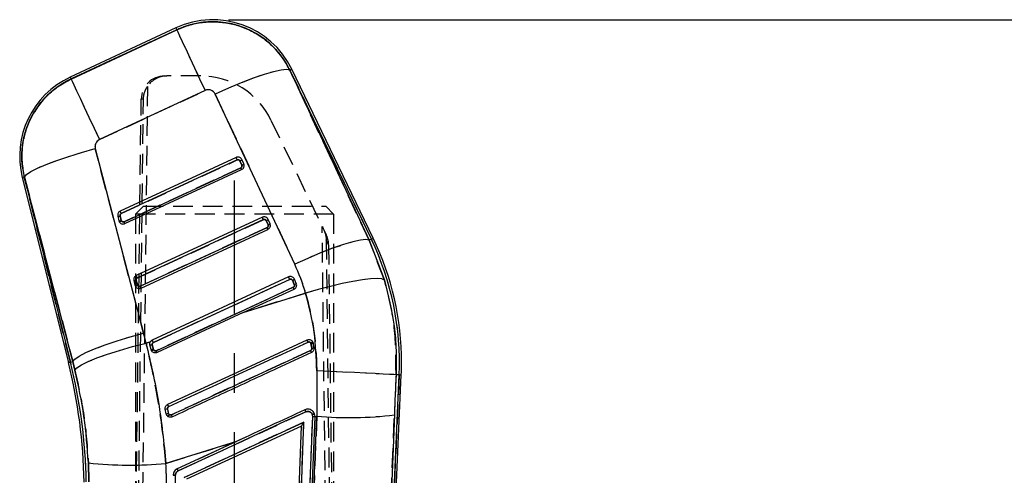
# Model space of a CAD drawing. Extents: x 59 to 746, y 13 to 589.
# Tile 31 of 46: x 207 to 334, y 531 to 589. Entities that reach past the tile are written whole.
import ezdxf

# ---------------------------------------------------------------- set-up
doc = ezdxf.new("R2010")
doc.units = 0
doc.header["$LTSCALE"] = 2
doc.linetypes.add('CENTERX2', pattern=[20.32, 12.7, -2.54, 2.54, -2.54])
doc.linetypes.add('HIDDEN', pattern=[1.905, 1.27, -0.635])
doc.layers.get('0').update_dxf_attribs({"linetype": 'CONTINUOUS'})
doc.styles.add('SLDTEXTSTYLE0', font='TXT', dxfattribs={"width": 0.75})
doc.dimstyles.new('SLDDIMSTYLE1', dxfattribs={"dimtxt": 7, "dimasz": 6.604, "dimexe": 0, "dimexo": 0.0625, "dimgap": 1.75, "dimtad": 1, "dimdec": 0, "dimrnd": 1e-09, "dimzin": 12, "dimtxsty": 'SLDTEXTSTYLE0', "dimsah": 1, "dimcen": 0.09, "dimazin": 3, "dimtfac": 1, "dimtdec": 0, "dimtofl": 0, "dimtmove": 0, "dimatfit": 3, "dimtolj": 1, "dimtzin": 12})

# ---------------------------------------------------------------- blocks, each defined once
blk = doc.blocks.new('_D_5')
at = {"color": 179, "linetype": 'CONTINUOUS'}
for p, q in [((233.96, 589.1), (354.55, 589.1)), ((352.55, 284.99), (352.55, 589.1)), ((334.55, 284.99), (354.55, 284.99))]:
    blk.add_line(p, q, dxfattribs=at)
for points in [[(352.55, 589.1), (351.53, 582.5), (353.57, 582.5)], [(352.55, 284.99), (353.57, 291.6), (351.53, 291.6)]]:
    blk.add_solid(points, dxfattribs=at)
at = {"color": 179, "linetype": 'CONTINUOUS', "insert": (343.53, 402.17, 0.1), "char_height": 7, "attachment_point": 1, "rotation": 90, "style": 'SLDTEXTSTYLE0'}
blk.add_mtext('304', dxfattribs=at)

msp = doc.modelspace()

# ---------------------------------------------------------------- linework, layer by layer
at = {"color": 7, "linetype": 'CONTINUOUS'}
for p, q in [((227.210258, 588.049373), (213.657097, 581.731757)), ((227.322796, 587.807944), (213.769631, 581.490329)), ((213.77168, 581.485948), (227.324844, 587.803563)), ((227.322796, 587.807944), (227.324844, 587.803563)), ((241.836091, 582.626751), (241.820966, 582.619449)), ((241.820966, 582.619449), (252.013617, 560.783317)), ((252.291354, 560.91707), (241.836091, 582.626751)), ((252.531345, 561.032644), (242.076081, 582.742324)), ((213.769631, 581.490329), (213.77168, 581.485948)), ((230.955065, 580.01565), (217.4019, 573.698035)), ((242.459678, 557.702115), (232.267027, 579.538277)), ((216.863879, 572.55291), (223.067661, 548.861286)), ((234.942832, 571.410468), (220.061668, 564.522168)), ((235.086211, 571.101001), (220.205047, 564.212671)), ((235.927553, 570.578089), (235.683718, 571.133157)), ((220.56706, 563.154867), (235.541978, 570.086559)), ((220.675723, 562.919846), (235.651807, 569.852105)), ((235.668839, 570.423385), (235.426408, 570.975265)), ((235.541978, 570.086559), (235.651807, 569.852105)), ((235.674639, 570.409289), (235.668839, 570.423385)), ((235.935819, 570.558002), (235.927553, 570.578089)), ((207.503424, 568.835011), (213.424415, 545.072934)), ((207.761892, 568.899414), (207.776108, 568.90296)), ((207.761892, 568.899414), (213.682884, 545.137337)), ((213.979893, 545.211336), (207.776108, 568.90296)), ((219.754585, 563.885292), (219.903381, 563.288173)), ((220.063043, 563.920608), (220.211838, 563.323459)), ((238.311325, 563.74236), (222.123147, 556.249073)), ((238.454704, 563.432893), (222.266526, 555.939576)), ((222.628539, 554.881742), (238.910471, 562.418452)), ((239.037332, 562.755277), (238.794902, 563.307157)), ((239.043133, 562.741181), (239.037332, 562.755277)), ((239.296046, 562.909981), (239.052211, 563.46505)), ((239.304313, 562.889895), (239.296046, 562.909981)), ((222.737202, 554.646751), (239.0203, 562.183997)), ((252.291354, 560.91707), (252.013617, 560.783317)), ((252.013617, 560.783317), (253.961398, 555.677017)), ((241.679535, 556.074908), (224.184212, 547.976902)), ((221.816064, 555.612197), (221.964856, 555.015048)), ((222.124522, 555.647483), (222.273317, 555.050334)), ((241.822907, 555.765411), (224.327584, 547.667405)), ((224.690017, 546.608647), (242.279549, 554.750612)), ((242.405986, 555.086812), (242.16335, 555.639139)), ((242.409923, 555.077454), (242.405986, 555.086812)), ((242.664249, 555.242529), (242.42066, 555.797061)), ((242.670083, 555.228671), (242.664249, 555.242529)), ((235.860043, 551.493785), (242.388212, 554.515591)), ((235.860043, 551.493785), (243.858245, 553.998819)), ((235.860043, 551.493785), (224.798677, 546.373626)), ((223.389705, 547.588131), (223.942218, 547.761163)), ((224.026055, 546.742668), (223.877342, 547.339579)), ((224.185803, 547.374865), (224.334539, 546.777865)), ((244.647999, 546.911379), (244.537291, 547.522029)), ((244.748046, 547.781309), (244.821728, 547.592661)), ((244.821728, 547.592661), (244.934113, 546.974352)), ((224.07676, 546.612403), (224.026055, 546.742668)), ((213.682884, 545.137337), (213.979893, 545.211336)), ((214.263142, 544.09959), (213.979893, 545.211336)), ((252.843424, 474.44894), (255.86797, 543.498626)), ((253.110015, 474.448165), (256.134086, 543.486973)), ((255.86797, 543.498626), (255.458609, 543.516567)), ((225.9806, 538.503906), (225.856611, 539.105674)), ((244.72683, 538.408062), (244.719916, 538.425764)), ((245.007013, 538.496992), (244.998542, 538.518658)), ((245.065526, 538.137755), (245.007013, 538.496992)), ((255.245523, 538.359067), (252.788418, 474.448955)), ((228.259874, 530.317208), (243.636978, 537.432006)), ((241.677625, 486.13078), (243.636979, 537.432015)), ((242.767451, 472.493282), (245.293033, 538.184514)), ((242.776817, 486.08862), (244.765704, 538.166288)), ((243.076594, 486.05881), (245.064587, 538.11297)), ((245.293033, 538.184514), (245.064587, 538.112959)), ((245.064587, 538.112959), (245.065526, 538.137755)), ((243.318581, 536.935827), (228.559137, 530.106804)), ((241.377843, 486.123965), (243.31858, 536.935826)), ((243.3186, 536.936393), (243.318581, 536.935827)), ((235.0051, 534.962377), (225.932592, 532.120889)), ((235.0051, 534.962377), (227.396471, 531.442007)), ((216.055461, 529.759353), (215.984629, 532.205304)), ((226.979982, 485.048791), (227.161039, 530.624479))]:
    msp.add_line(p, q, dxfattribs=at)
at = {"color": 7, "linetype": 'HIDDEN'}
for p, q in [((213.769631, 581.490329), (227.322796, 587.807944)), ((227.324844, 587.803563), (213.77168, 581.485948)), ((227.322796, 587.807944), (227.324844, 587.803563)), ((241.836091, 582.626751), (241.820966, 582.619449)), ((252.013617, 560.783317), (241.820966, 582.619449)), ((241.836091, 582.626751), (252.291354, 560.91707)), ((213.769631, 581.490329), (213.77168, 581.485948)), ((225.764358, 581.874868), (226.06643, 581.874808)), ((230.404464, 581.874212), (226.06643, 581.874808)), ((217.4019, 573.698035), (230.955065, 580.01565)), ((223.572848, 580.544045), (222.245959, 470.330095)), ((221.418911, 470.148927), (222.763133, 578.911921)), ((221.745626, 470.285153), (223.053408, 578.911891)), ((223.053408, 578.911891), (222.763133, 578.911921)), ((232.267027, 579.538277), (242.459678, 557.702115)), ((239.41267, 576.213202), (245.983084, 562.570145)), ((223.067661, 548.861286), (216.863879, 572.55291)), ((220.205047, 564.212671), (235.086211, 571.101001)), ((235.543144, 570.087096), (220.568226, 563.155403)), ((235.426408, 570.975265), (235.668839, 570.423385)), ((207.761892, 568.899414), (207.776108, 568.90296)), ((213.682884, 545.137337), (207.761892, 568.899414)), ((207.776108, 568.90296), (213.979893, 545.211336)), ((222.041332, 564.150145), (223.041476, 565.150013)), ((223.041476, 565.150013), (246.441473, 565.146705)), ((247.441334, 564.146569), (246.441473, 565.146705)), ((220.211838, 563.323459), (220.063043, 563.920608)), ((222.041332, 564.150145), (222.028085, 470.359286)), ((247.441334, 564.146569), (222.041332, 564.150145)), ((247.441334, 564.146569), (247.428079, 470.306387)), ((222.266526, 555.939576), (238.454704, 563.432893)), ((238.911637, 562.418988), (222.629705, 554.882279)), ((238.794902, 563.307157), (239.037332, 562.755277)), ((247.067914, 470.296791), (245.983084, 562.570145)), ((246.193783, 562.132647), (246.50892, 561.478278)), ((246.503228, 560.838958), (247.568217, 470.253071)), ((246.806898, 560.208431), (246.503228, 560.838958)), ((246.806898, 560.208431), (247.89456, 470.145187)), ((252.291354, 560.91707), (252.013617, 560.783317)), ((253.961398, 555.677017), (252.013617, 560.783317)), ((222.273314, 555.050364), (222.124522, 555.647483)), ((224.327584, 547.667405), (241.822907, 555.765411)), ((242.279549, 554.750612), (224.690017, 546.608647)), ((242.16335, 555.639139), (242.405986, 555.086812)), ((243.858245, 553.998819), (235.860043, 551.493785)), ((223.942218, 547.761163), (223.389705, 547.588131)), ((224.029039, 547.869435), (223.922012, 547.723552)), ((224.334539, 546.777865), (224.185803, 547.374865)), ((244.503652, 547.608158), (244.537291, 547.522029)), ((244.537291, 547.522029), (244.647999, 546.911379)), ((244.819687, 547.591707), (244.821721, 547.59269)), ((244.934113, 546.974352), (244.821728, 547.592661)), ((224.026055, 546.742668), (224.026063, 546.742639)), ((224.026063, 546.742639), (224.052751, 546.733102)), ((224.07676, 546.612403), (224.076775, 546.612373)), ((224.076775, 546.612373), (224.104093, 546.609452)), ((224.220154, 546.752235), (224.334539, 546.777865)), ((213.682884, 545.137337), (213.979893, 545.211336)), ((213.979893, 545.211336), (214.263142, 544.09959)), ((255.86797, 543.498626), (252.843424, 474.44894)), ((255.86797, 543.498626), (255.458609, 543.516567)), ((244.719916, 538.425764), (244.72683, 538.408062)), ((252.788418, 474.448955), (255.245523, 538.359067)), ((243.636978, 537.432006), (228.259874, 530.317208)), ((241.677625, 486.130785), (243.636979, 537.432015)), ((245.293033, 538.184514), (242.767451, 472.493282)), ((242.776817, 486.088625), (244.765701, 538.166288)), ((245.064587, 538.112959), (245.293033, 538.184514)), ((225.932592, 532.120889), (235.0051, 534.962377)), ((215.984629, 532.205304), (216.055461, 529.759353)), ((226.979982, 485.048795), (227.161039, 530.624428))]:
    msp.add_line(p, q, dxfattribs=at)
at = {"color": 179, "linetype": 'CENTERX2'}
msp.add_line((234.722307, 429.448362), (234.74194, 568.448361), dxfattribs=at)
at = {"color": 8, "linetype": 'CONTINUOUS', "flags": 128}
for points in [[(227.322796, 587.807944), (227.273581, 587.913534), (227.238407, 587.988993), (227.217295, 588.034293), (227.210258, 588.049373)], [(241.836091, 582.626751), (241.941051, 582.677296), (242.016056, 582.713416), (242.061072, 582.735082), (242.076081, 582.742324)], [(213.769631, 581.490329), (213.720412, 581.595918), (213.685245, 581.671378), (213.66413, 581.716677), (213.657097, 581.731757)], [(207.761892, 568.899414), (207.648852, 568.87125), (207.568073, 568.851134), (207.519592, 568.839034), (207.503424, 568.835011)], [(252.291354, 560.91707), (252.396313, 560.967615), (252.471318, 561.003735), (252.516336, 561.025402), (252.531345, 561.032644)], [(213.682884, 545.137337), (213.569843, 545.109173), (213.489064, 545.089027), (213.440576, 545.076957), (213.424415, 545.072934)], [(255.86797, 543.498626), (255.984354, 543.49353), (256.067525, 543.489894), (256.117444, 543.487718), (256.134086, 543.486973)]]:
    msp.add_lwpolyline(points, dxfattribs=at)
at = {"color": 7, "linetype": 'CONTINUOUS', "flags": 128}
for points in [[(227.324844, 587.803563), (227.445957, 587.543747), (227.682539, 587.036213), (228.027904, 586.295297), (228.472301, 585.341921), (229.00317, 584.203055), (229.605519, 582.910827), (230.262336, 581.501773), (230.955065, 580.01565)], [(241.820966, 582.619449), (241.414034, 582.704654), (240.713646, 582.63888), (239.743793, 582.424423), (238.537693, 582.068613), (237.136644, 581.58361), (235.588637, 580.986044), (233.946686, 580.296388), (232.267027, 579.538277)], [(213.77168, 581.485948), (213.892796, 581.226131), (214.129374, 580.718598), (214.474739, 579.977682), (214.919136, 579.024306), (215.450005, 577.88544), (216.052354, 576.593211), (216.709175, 575.184157), (217.4019, 573.698035)], [(207.776108, 568.90296), (208.028839, 569.218686), (208.593452, 569.603732), (209.451259, 570.045373), (210.573823, 570.528975), (211.923965, 571.038475), (213.456945, 571.557066), (215.121971, 572.06749), (216.863879, 572.55291)], [(252.013617, 560.783317), (251.606685, 560.868492), (250.906299, 560.802749), (249.936444, 560.588261), (248.730344, 560.232451), (247.329296, 559.747448), (245.781289, 559.149882), (244.139337, 558.460256), (242.459678, 557.702115)], [(253.961398, 555.677017), (253.625353, 555.810383), (253.033548, 555.858811), (252.202458, 555.820903), (251.155214, 555.69773), (249.920969, 555.49272), (248.534073, 555.211565), (247.033135, 554.862103), (245.459926, 554.454079), (243.858245, 553.998819)], [(213.979893, 545.211336), (214.232617, 545.527062), (214.797237, 545.912108), (215.655037, 546.353748), (216.777601, 546.83735), (218.127743, 547.346851), (219.660723, 547.865441), (221.325749, 548.375866), (223.067661, 548.861286)], [(214.263142, 544.09959), (214.520634, 544.409772), (215.090186, 544.783941), (215.952986, 545.209726), (217.080535, 545.673063), (218.435594, 546.158662), (219.973394, 546.65049), (221.643147, 547.132274), (223.389705, 547.588131)], [(226.167732, 539.722463), (235.108377, 543.859115), (244.042245, 547.992637)], [(255.458609, 543.516567), (255.175303, 543.536088), (254.622418, 543.567201), (253.815369, 543.609073), (252.776659, 543.660512), (251.535245, 543.720117), (250.125741, 543.786159), (248.587442, 543.85688), (246.963234, 543.930223), (245.298405, 544.004222)], [(243.880675, 538.756838), (243.336321, 538.504949), (241.158904, 537.497452), (232.44919, 533.467552), (227.522754, 531.188196)]]:
    msp.add_lwpolyline(points, dxfattribs=at)
at = {"color": 7, "linetype": 'HIDDEN', "flags": 128}
for points in [[(227.324844, 587.803563), (227.445957, 587.543747), (227.682539, 587.036213), (228.027904, 586.295297), (228.472301, 585.341921), (229.00317, 584.203055), (229.605519, 582.910827), (230.262336, 581.501773), (230.955065, 580.01565)], [(241.820966, 582.619449), (241.414034, 582.704654), (240.713646, 582.63888), (239.743793, 582.424423), (238.537693, 582.068613), (237.136644, 581.58361), (235.588637, 580.986044), (233.946686, 580.296388), (232.267027, 579.538277)], [(213.77168, 581.485948), (213.892796, 581.226131), (214.129374, 580.718598), (214.474739, 579.977682), (214.919136, 579.024306), (215.450005, 577.88544), (216.052354, 576.593211), (216.709175, 575.184157), (217.4019, 573.698035)], [(207.776108, 568.90296), (208.028839, 569.218686), (208.593452, 569.603732), (209.451259, 570.045373), (210.573823, 570.528975), (211.923965, 571.038475), (213.456945, 571.557066), (215.121971, 572.06749), (216.863879, 572.55291)], [(245.983084, 562.570145), (246.055224, 562.420359), (246.125926, 562.273553), (246.193783, 562.132647)], [(252.013617, 560.783317), (251.606685, 560.868492), (250.906299, 560.802749), (249.936444, 560.588261), (248.730344, 560.232451), (247.329296, 559.747448), (245.781289, 559.149882), (244.139337, 558.460256), (242.459678, 557.702115)], [(253.961398, 555.677017), (253.625353, 555.810383), (253.033548, 555.858811), (252.202458, 555.820903), (251.155214, 555.69773), (249.920969, 555.49272), (248.534073, 555.211565), (247.033135, 554.862103), (245.459926, 554.454079), (243.858245, 553.998819)], [(213.979893, 545.211336), (214.232617, 545.527062), (214.797237, 545.912108), (215.655037, 546.353748), (216.777601, 546.83735), (218.127743, 547.346851), (219.660723, 547.865441), (221.325749, 548.375866), (223.067661, 548.861286)], [(214.263142, 544.09959), (214.520634, 544.409772), (215.090186, 544.783941), (215.952986, 545.209726), (217.080535, 545.673063), (218.435594, 546.158662), (219.973394, 546.65049), (221.643147, 547.132274), (223.389705, 547.588131)], [(255.458609, 543.516567), (255.175303, 543.536088), (254.622418, 543.567201), (253.815369, 543.609073), (252.776659, 543.660512), (251.535245, 543.720117), (250.125741, 543.786159), (248.587442, 543.85688), (246.963234, 543.930223), (245.298405, 544.004222)], [(227.522754, 531.188196), (235.780393, 535.008839), (243.880675, 538.756838)], [(235.880626, 535.36748), (232.03708, 533.589115), (227.396471, 531.442007)]]:
    msp.add_lwpolyline(points, dxfattribs=at)
at = {"color": 7, "linetype": 'CONTINUOUS'}
for centre, radius, start, end in [((231.955927, 577.868509), 11.232611, 25.71520992, 114.99190727), ((231.955927, 577.868509), 10.96624, 25.71520992, 114.99190727), ((218.402763, 571.550896), 11.232611, 114.99190727, 193.99190727), ((218.402763, 571.550896), 10.96624, 114.99190727, 193.99190727), ((4.76595, 464.579514), 253.760221, 24.82020658, 24.89721539), ((235.261782, 571.532156), 0.580714, 286.46854437, 316.60046422), ((219.841452, 564.491307), 0.612209, 261.84269424, 291.22017139), ((21.194674, 472.206224), 219.249436, 24.81203783, 24.90117522), ((8.134444, 456.911406), 253.760221, 24.82020658, 24.89721539), ((220.435559, 563.420758), 0.548447, 193.99031235, 208.93632056), ((219.990362, 563.893674), 0.611717, 261.82530995, 291.2266273), ((220.452917, 563.383519), 0.248447, 193.99031235, 209.09165026), ((67.330024, 492.162453), 168.883131, 24.76973598, 24.8575799), ((238.630418, 563.863816), 0.580452, 286.46156273, 316.60744587), ((472.657602, 671.772972), 258.062264, 205.07172397, 205.12920673), ((219.436662, 545.094422), 36.732611, 359.99190727, 25.71520992), ((219.436662, 545.094422), 36.46624, 357.49190727, 25.71520992), ((-41.70763, 433.837727), 290.845692, 24.82300912, 24.89020393), ((9.657296, 448.404912), 255.787309, 24.81726899, 24.89367287), ((221.903045, 556.217698), 0.611717, 261.82530995, 291.2266273), ((222.051716, 555.621629), 0.612768, 261.85084265, 291.20093833), ((222.497036, 555.147646), 0.548447, 193.99031235, 208.93632056), ((222.514394, 555.110408), 0.248447, 193.99031235, 209.09165026), ((61.750858, 480.347223), 177.304886, 24.77459448, 24.85825719), ((241.998548, 556.196241), 0.580967, 286.47927986, 316.59937003), ((86.778664, 482.711498), 171.377242, 24.77037519, 24.85694069), ((223.964324, 547.945088), 0.611725, 261.82525089, 291.22653009), ((-7.838027, 440.306905), 255.787309, 24.81726899, 24.89367287), ((237.067987, 544.506461), 7.797031, 24.21862471, 26.558789), ((224.576827, 546.838075), 0.24966, 193.9576945, 208.58751432), ((66.384674, 473.275392), 174.465894, 24.77039346, 24.85542594), ((239.310079, 544.157544), 5.754221, 22.67291449, 25.51856415), ((244.446265, 548.509419), 1.610722, 277.19489552, 287.63038717), ((147.182527, 528.566909), 68.267389, 0.99190727, 13.99190727), ((147.182527, 528.566909), 68.53376, 0.99190727, 13.99190727), ((219.436662, 545.094422), 36.732611, 357.49190727, 359.99190727), ((221.40008, 537.262912), 5.36469, 23.98798989, 27.28844178), ((225.40244, 542.443681), 3.368762, 277.74811591, 282.9590647), ((225.185703, 543.474114), 5.033371, 279.08648743, 282.57033556), ((244.141868, 538.190016), 0.624287, 357.82177262, 20.44399826), ((249.398027, 587.948146), 49.932654, 265.28435745, 276.72520598), ((221.380067, 581.829975), 49.917118, 263.79489517, 275.23274263), ((225.044053, 530.113243), 2.701756, 23.44521832, 29.45996127)]:
    msp.add_arc(centre, radius, start, end, dxfattribs=at)
at = {"color": 7, "linetype": 'HIDDEN'}
for centre, radius, start, end in [((231.955927, 577.868509), 10.96624, 25.71520992, 114.99190727), ((218.402763, 571.550896), 10.96624, 114.99190727, 193.99190727), ((230.40305, 571.874208), 10, 25.71520992, 89.99190727), ((4.76595, 464.579514), 253.760221, 24.82020658, 24.89721539), ((235.261782, 571.532156), 0.580714, 286.46854437, 316.60046422), ((91.305574, 503.247177), 158.971857, 24.76977038, 24.86308128), ((219.841452, 564.491307), 0.612209, 261.84269424, 291.22017139), ((21.194674, 472.206224), 219.249436, 24.81203783, 24.90117522), ((8.134444, 456.911406), 253.760221, 24.82020658, 24.89721539), ((219.990362, 563.893674), 0.611717, 261.82530995, 291.2266273), ((220.452917, 563.383519), 0.248447, 193.98838649, 208.93632056), ((164.038261, 537.215578), 62.197359, 24.41038192, 24.64890345), ((238.630418, 563.863816), 0.580452, 286.46156273, 316.60744587), ((83.571488, 490.445094), 171.203982, 24.77310381, 24.85974786), ((219.436662, 545.094422), 36.46624, 357.49190727, 25.71520992), ((-41.70763, 433.837727), 290.845692, 24.82300912, 24.89020393), ((43.332948, 464.004829), 218.673886, 24.81078534, 24.90015652), ((221.903045, 556.217698), 0.611717, 261.82530995, 291.2266273), ((222.051723, 555.621063), 0.612209, 261.84269424, 291.22017139), ((222.514394, 555.110408), 0.248447, 193.98838649, 208.93632056), ((161.743282, 526.950875), 66.98746, 24.42165973, 24.64310199), ((241.998548, 556.196241), 0.580967, 286.47927986, 316.59937003), ((86.778664, 482.711498), 171.377242, 24.77037519, 24.85694069), ((-7.838027, 440.306905), 255.787309, 24.81726899, 24.89367287), ((224.576827, 546.838075), 0.24966, 193.9576945, 208.58751432), ((66.384674, 473.275392), 174.465894, 24.77039346, 24.85542594), ((147.182527, 528.566909), 68.53376, 0.99190727, 13.99190727), ((225.194073, 543.454172), 5.012361, 279.02801667, 282.52648363), ((244.141868, 538.190016), 0.624284, 357.82177257, 20.44399826), ((249.398027, 587.948146), 49.932654, 265.28435745, 276.72520598), ((221.380067, 581.829975), 49.917118, 263.79489517, 275.23274263), ((225.141972, 530.161962), 2.592543, 23.3184063, 29.58677329)]:
    msp.add_arc(centre, radius, start, end, dxfattribs=at)
for centre, major_axis, ratio, start_param, end_param in [((225.763933, 578.874863), (-3.001029, 0.000424), 0.9996572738, 4.7123889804, 6.2709721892), ((226.066968, 578.87482), (2.7921, -1.100675), 0.9995312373, 1.9463203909, 2.9272032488), ((231.372275, 579.120617), (-0.417209, 0.895038), 0.999926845, 4.7129170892, 6.2831853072), ((217.819111, 572.803003), (-0.417209, 0.895038), 0.999926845, 0, 1.3906975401), ((243.806034, 560.176587), (-1.304187, 2.70806), 0.998089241, 4.2749164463, 4.7123889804), ((218.724188, 546.622891), (-11.067495, 23.743075), 0.999926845, 4.5616575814, 4.7129170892), ((147.005751, 528.946147), (-33.221012, 71.26897), 0.999926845, 4.5155886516, 4.5322901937), ((210.68957, 532.230487), (563.007657, 260.164059), 0.0000011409, 4.7401202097, 4.7719062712), ((251.675793, 545.067246), (0.3819, 83.927069), 0.0759344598, 1.5838082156, 1.6532424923), ((261.628197, 544.631306), (3.400656, 74.38525), 0.0820987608, 1.589536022, 1.6589702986), ((226.555625, 537.199687), (-16.197063, 78.75905), 0.0000678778, 4.7296611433, 4.7372767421), ((147.1825, 528.3783), (0.011136, 78.840098), 0.9999856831, 4.7244917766, 4.7600186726)]:
    msp.add_ellipse(centre, major_axis=major_axis, ratio=ratio, start_param=start_param, end_param=end_param, dxfattribs=at)
at = {"color": 7, "linetype": 'CONTINUOUS'}
for centre, major_axis, ratio, start_param, end_param in [((231.372275, 579.120617), (-0.417209, 0.895038), 0.999926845, 4.7129170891, 6.2831853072), ((217.819111, 572.803003), (-0.417209, 0.895038), 0.999926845, 0, 1.3906975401), ((235.651482, 570.460621), (0.276071, 0.117459), 0.1368648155, 4.7170339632, 6.2815917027), ((239.019975, 562.792511), (0.276071, 0.117459), 0.1368648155, 4.7170339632, 6.2815917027), ((218.724188, 546.622891), (-11.067495, 23.743075), 0.999926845, 4.5616575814, 4.7129170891), ((242.388626, 555.124056), (0.275621, 0.118484), 0.1368857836, 4.7165234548, 6.2821018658), ((147.005751, 528.946147), (-33.221012, 71.26897), 0.999926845, 4.5155886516, 4.5322901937), ((210.68957, 532.230487), (563.011689, 260.165922), 0.0000011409, 4.7401211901, 4.7719083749), ((251.675793, 545.067246), (0.3819, 83.927069), 0.0759344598, 1.5838082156, 1.6532424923), ((261.628197, 544.631306), (3.400656, 74.38525), 0.0820987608, 1.589536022, 1.6589702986), ((226.555625, 537.199687), (-16.197063, 78.75905), 0.0000678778, 4.7296655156, 4.7372767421), ((147.1825, 528.3783), (0.011136, 78.840098), 0.9999856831, 4.7244917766, 4.7600186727)]:
    msp.add_ellipse(centre, major_axis=major_axis, ratio=ratio, start_param=start_param, end_param=end_param, dxfattribs=at)
for points, knots in [([(227.324844, 587.803563), (227.895661, 588.0358), (229.037296, 588.500276), (230.866643, 588.824738), (232.717734, 588.852734), (234.550195, 588.570243), (236.306267, 587.979337), (237.943016, 587.108012), (239.400506, 585.966624), (240.775268, 584.500842), (241.448058, 583.290375), (241.820966, 582.619449)], [0, 0, 0, 0, 0.1081777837, 0.2163559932, 0.3245336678, 0.4327114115, 0.540894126, 0.6490771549, 0.7572693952, 0.8654616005, 1, 1, 1, 1]), ([(207.776108, 568.90296), (207.656386, 569.507562), (207.416942, 570.716756), (207.445602, 572.574688), (207.769434, 574.397871), (208.394932, 576.143251), (209.307991, 577.757014), (210.511593, 579.235741), (211.993927, 580.536269), (213.179095, 581.169388), (213.77168, 581.485948)], [0, 0, 0, 0, 0.122265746, 0.244529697, 0.3667963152, 0.48906084, 0.6113189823, 0.7335765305, 0.8667882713, 1, 1, 1, 1]), ([(235.683718, 571.133157), (235.653054, 571.18762), (235.591723, 571.296549), (235.436953, 571.409582), (235.257132, 571.466855), (235.083945, 571.464156), (234.984158, 571.426191), (234.942832, 571.410468)], [0, 0, 0, 0, 0.2127719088, 0.4255590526, 0.6380958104, 0.8501223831, 1, 1, 1, 1]), ([(235.426408, 570.975265), (235.417186, 570.99278), (235.394738, 571.035418), (235.336296, 571.088086), (235.256716, 571.122302), (235.16843, 571.129742), (235.113616, 571.110581), (235.086211, 571.101001)], [0, 0, 0, 0, 0.1477609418, 0.3596943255, 0.5727888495, 0.7864081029, 1, 1, 1, 1]), ([(235.541978, 570.086559), (235.567119, 570.101455), (235.617398, 570.131244), (235.668852, 570.204038), (235.694155, 570.287533), (235.691482, 570.358823), (235.678549, 570.397573), (235.674639, 570.409289)], [0, 0, 0, 0, 0.2262540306, 0.4524744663, 0.6781586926, 0.9026969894, 1, 1, 1, 1]), ([(235.651807, 569.852105), (235.705893, 569.88415), (235.814068, 569.948243), (235.924802, 570.105092), (235.979775, 570.285446), (235.974646, 570.442956), (235.945317, 570.529861), (235.935819, 570.558002)], [0, 0, 0, 0, 0.2229488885, 0.4459049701, 0.6691130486, 0.8928516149, 1, 1, 1, 1]), ([(235.674639, 570.409289), (235.681633, 570.412108), (235.701339, 570.420053), (235.751355, 570.441275), (235.820831, 570.473687), (235.888076, 570.510688), (235.93163, 570.541363), (235.934435, 570.552436), (235.935838, 570.557973)], [0, 0, 0, 0, 0.0484717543, 0.1365827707, 0.3524478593, 0.5682946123, 0.7841453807, 1, 1, 1, 1]), ([(220.061668, 564.522168), (220.007532, 564.49042), (219.899263, 564.426927), (219.789276, 564.271337), (219.727367, 564.084193), (219.745208, 563.953813), (219.754585, 563.885292)], [0, 0, 0, 0, 0.2433026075, 0.4865905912, 0.7301770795, 1, 1, 1, 1]), ([(220.205047, 564.212671), (220.177363, 564.19607), (220.124902, 564.164612), (220.075128, 564.088623), (220.050669, 564.005133), (220.058918, 563.948784), (220.063043, 563.920608)], [0, 0, 0, 0, 0.2718471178, 0.5151387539, 0.7575506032, 1, 1, 1, 1]), ([(239.052211, 563.46505), (239.021547, 563.519512), (238.960216, 563.628441), (238.805446, 563.741475), (238.625625, 563.798748), (238.452439, 563.796048), (238.352651, 563.758083), (238.311325, 563.74236)], [0, 0, 0, 0, 0.212771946, 0.4255588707, 0.6380958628, 0.8501223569, 1, 1, 1, 1]), ([(219.955255, 563.156), (219.990616, 563.104241), (220.061338, 563.00072), (220.225779, 562.901139), (220.410547, 562.859167), (220.56632, 562.875456), (220.649984, 562.909402), (220.675723, 562.919846)], [0, 0, 0, 0, 0.2253533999, 0.45071865, 0.6757675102, 0.9002520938, 1, 1, 1, 1]), ([(220.235814, 563.262722), (220.212277, 563.250209), (220.158004, 563.221359), (220.08942, 563.18974), (220.034691, 563.167893), (219.996111, 563.155427), (219.965711, 563.149493), (219.958837, 563.153754), (219.955263, 563.15597)], [0, 0, 0, 0, 0.1709392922, 0.394148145, 0.5259153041, 0.6708268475, 0.8288602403, 1, 1, 1, 1]), ([(220.235811, 563.262722), (220.242152, 563.252263), (220.263266, 563.217438), (220.315722, 563.169288), (220.395861, 563.134413), (220.484546, 563.126535), (220.539694, 563.145471), (220.56706, 563.154867)], [0, 0, 0, 0, 0.0965498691, 0.3214760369, 0.5475897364, 0.7755048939, 1, 1, 1, 1]), ([(238.794902, 563.307157), (238.78568, 563.324672), (238.763231, 563.36731), (238.704789, 563.419978), (238.62521, 563.454195), (238.536923, 563.461634), (238.482109, 563.442473), (238.454704, 563.432893)], [0, 0, 0, 0, 0.1477609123, 0.3596942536, 0.5727887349, 0.7864082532, 1, 1, 1, 1]), ([(238.910471, 562.418452), (238.935612, 562.433347), (238.985891, 562.463136), (239.037345, 562.53593), (239.062648, 562.619425), (239.059975, 562.690715), (239.047043, 562.729465), (239.043133, 562.741181)], [0, 0, 0, 0, 0.2262538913, 0.4524741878, 0.678158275, 0.9026970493, 1, 1, 1, 1]), ([(239.0203, 562.183997), (239.074387, 562.216043), (239.182561, 562.280135), (239.293295, 562.436984), (239.348268, 562.617339), (239.343139, 562.774848), (239.31381, 562.861753), (239.304313, 562.889895)], [0, 0, 0, 0, 0.2229489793, 0.4459051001, 0.6691129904, 0.8928515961, 1, 1, 1, 1]), ([(239.043133, 562.741181), (239.050126, 562.744), (239.069832, 562.751945), (239.119849, 562.773168), (239.189324, 562.805579), (239.256569, 562.84258), (239.300123, 562.873255), (239.302928, 562.884328), (239.304331, 562.889865)], [0, 0, 0, 0, 0.0484718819, 0.1365822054, 0.3524485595, 0.5682950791, 0.7841456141, 1, 1, 1, 1]), ([(222.123147, 556.249073), (222.06901, 556.217326), (221.960731, 556.15383), (221.850765, 555.998225), (221.788842, 555.81109), (221.806686, 555.680719), (221.816064, 555.612197)], [0, 0, 0, 0, 0.24330364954, 0.48662681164, 0.73017592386, 1, 1, 1, 1]), ([(222.266526, 555.939576), (222.238842, 555.922975), (222.186381, 555.891517), (222.136599, 555.81552), (222.11215, 555.732016), (222.120398, 555.675659), (222.124522, 555.647483)], [0, 0, 0, 0, 0.27182501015, 0.51509686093, 0.75757032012, 1, 1, 1, 1]), ([(242.42066, 555.797061), (242.389659, 555.851672), (242.327681, 555.960853), (242.171963, 556.075002), (241.991472, 556.131247), (241.819073, 556.12773), (241.72052, 556.090423), (241.679535, 556.074908)], [0, 0, 0, 0, 0.2138158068, 0.427472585, 0.642819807, 0.8514617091, 1, 1, 1, 1]), ([(222.016734, 554.882875), (222.052093, 554.831112), (222.122808, 554.72759), (222.287268, 554.628062), (222.47202, 554.586018), (222.627797, 554.602365), (222.711463, 554.636309), (222.737202, 554.646751)], [0, 0, 0, 0, 0.2253548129, 0.450698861, 0.6757569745, 0.9002514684, 1, 1, 1, 1]), ([(222.29729, 554.989597), (222.273753, 554.977085), (222.219482, 554.948233), (222.1509, 554.916614), (222.096166, 554.894771), (222.057593, 554.882292), (222.027184, 554.876409), (222.020314, 554.880663), (222.016742, 554.882875)], [0, 0, 0, 0, 0.17093380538, 0.39414463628, 0.52591853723, 0.67082683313, 0.82886017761, 1, 1, 1, 1]), ([(222.29729, 554.989597), (222.30363, 554.979148), (222.324754, 554.94434), (222.377198, 554.896189), (222.457341, 554.861329), (222.546023, 554.853401), (222.601173, 554.872343), (222.628539, 554.881742)], [0, 0, 0, 0, 0.0964854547, 0.3214315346, 0.5475581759, 0.7754920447, 1, 1, 1, 1]), ([(242.16335, 555.639139), (242.153984, 555.656704), (242.131698, 555.698498), (242.073901, 555.751288), (241.994796, 555.786541), (241.905579, 555.793724), (241.85048, 555.774854), (241.822907, 555.765411)], [0, 0, 0, 0, 0.1485268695, 0.3533922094, 0.571406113, 0.7855214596, 1, 1, 1, 1]), ([(242.279549, 554.750612), (242.304348, 554.765351), (242.35391, 554.794806), (242.405466, 554.866743), (242.430315, 554.949646), (242.428218, 555.02291), (242.414612, 555.063475), (242.409923, 555.077454)], [0, 0, 0, 0, 0.221208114, 0.4420880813, 0.6665672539, 0.8850977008, 1, 1, 1, 1]), ([(242.388212, 554.515591), (242.442041, 554.547373), (242.549662, 554.610917), (242.660872, 554.76669), (242.71576, 554.94632), (242.711574, 555.10716), (242.680884, 555.197039), (242.670083, 555.228671)], [0, 0, 0, 0, 0.21966086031, 0.43917212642, 0.6607742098, 0.88061140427, 1, 1, 1, 1]), ([(242.670098, 555.228612), (242.668753, 555.223076), (242.666063, 555.212005), (242.622797, 555.180953), (242.555915, 555.143303), (242.487166, 555.110494), (242.437253, 555.088777), (242.417493, 555.08059), (242.409923, 555.077454)], [0, 0, 0, 0, 0.2156493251, 0.4313033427, 0.646984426, 0.8626459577, 0.9473779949, 1, 1, 1, 1]), ([(253.961398, 555.677017), (254.446258, 553.717368), (255.181179, 550.747047), (255.51539, 546.644437), (255.477536, 544.559192), (255.458609, 543.516567)], [0, 0, 0, 0, 0.4922509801, 0.7461250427, 1, 1, 1, 1]), ([(245.298405, 544.004222), (245.24088, 545.680153), (245.124336, 549.075482), (244.283862, 552.343759), (243.858245, 553.998819)], [0, 0, 0, 0, 0.4935988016, 1, 1, 1, 1]), ([(223.389705, 547.588131), (223.970894, 545.065529), (225.143131, 539.977541), (225.667967, 534.754414), (225.932592, 532.120889)], [0, 0, 0, 0, 0.4957954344, 1, 1, 1, 1]), ([(223.877342, 547.339579), (223.868446, 547.401691), (223.850657, 547.525889), (223.891288, 547.670786), (223.932097, 547.743204), (223.942218, 547.761163)], [0, 0, 0, 0, 0.4293274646, 0.8584780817, 1, 1, 1, 1]), ([(224.184212, 547.976902), (224.129419, 547.945415), (224.033162, 547.890103), (223.969598, 547.799982), (223.942218, 547.761163)], [0, 0, 0, 0, 0.5692461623, 1, 1, 1, 1]), ([(224.327584, 547.667405), (224.300616, 547.65117), (224.248798, 547.619975), (224.198209, 547.544825), (224.173735, 547.460416), (224.181779, 547.403394), (224.185803, 547.374865)], [0, 0, 0, 0, 0.2652708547, 0.509716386, 0.7547003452, 1, 1, 1, 1]), ([(244.042245, 547.992637), (244.101672, 548.013225), (244.2205, 548.05439), (244.412207, 548.03759), (244.585488, 547.961949), (244.693477, 547.863399), (244.737959, 547.79649), (244.74815, 547.78116)], [0, 0, 0, 0, 0.2329308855, 0.4657613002, 0.6992526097, 0.9310951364, 1, 1, 1, 1]), ([(244.503548, 547.608337), (244.498953, 547.615231), (244.478681, 547.645647), (244.429237, 547.690719), (244.349634, 547.725769), (244.261113, 547.733269), (244.206235, 547.714398), (244.178777, 547.704956)], [0, 0, 0, 0, 0.067467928, 0.2976716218, 0.5321829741, 0.765925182, 1, 1, 1, 1]), ([(244.537291, 547.522029), (244.536787, 547.524588), (244.530798, 547.554964), (244.516573, 547.582824), (244.503548, 547.608337)], [0, 0, 0, 0, 0.0842445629, 1, 1, 1, 1]), ([(244.503622, 547.608217), (244.536766, 547.629168), (244.603053, 547.671068), (244.684741, 547.72678), (244.740267, 547.768313), (244.745413, 547.777057), (244.747986, 547.781428)], [0, 0, 0, 0, 0.24999652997, 0.4999911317, 0.74999330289, 1, 1, 1, 1]), ([(244.537291, 547.522029), (244.575127, 547.529554), (244.650801, 547.544604), (244.74487, 547.566377), (244.810004, 547.584203), (244.817815, 547.589861), (244.821721, 547.59269)], [0, 0, 0, 0, 0.2499965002, 0.4999992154, 0.7500016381, 1, 1, 1, 1]), ([(224.334539, 546.777865), (224.295535, 546.768659), (224.217525, 546.750247), (224.116276, 546.734554), (224.043541, 546.730355), (224.031889, 546.738544), (224.026063, 546.742639)], [0, 0, 0, 0, 0.24999419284, 0.49999931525, 0.74999858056, 1, 1, 1, 1]), ([(224.798677, 546.373626), (224.739498, 546.353112), (224.621176, 546.312097), (224.43012, 546.328349), (224.257456, 546.403163), (224.140252, 546.508547), (224.092438, 546.586757), (224.07676, 546.612403)], [0, 0, 0, 0, 0.222621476, 0.4451109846, 0.6692703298, 0.8915526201, 1, 1, 1, 1]), ([(224.357606, 546.718618), (224.322994, 546.700513), (224.253767, 546.664302), (224.162967, 546.625634), (224.096203, 546.604677), (224.083251, 546.609807), (224.076775, 546.612373)], [0, 0, 0, 0, 0.24999173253, 0.5000011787, 0.74999789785, 1, 1, 1, 1]), ([(224.357606, 546.718618), (224.364917, 546.706693), (224.386899, 546.670841), (224.440858, 546.62245), (224.52009, 546.587752), (224.608235, 546.580494), (224.662745, 546.599259), (224.690017, 546.608647)], [0, 0, 0, 0, 0.1097026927, 0.3298246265, 0.5552200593, 0.7774634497, 1, 1, 1, 1]), ([(226.639503, 538.381806), (226.821032, 538.465689), (229.798421, 539.84152), (235.752837, 542.592999), (241.525888, 545.260763), (244.502952, 546.636483)], [0, 0, 0, 0, 0.0304870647, 0.5000388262, 1, 1, 1, 1]), ([(244.619616, 546.375623), (243.13117, 545.686926), (239.410054, 543.965184), (233.456335, 541.210533), (228.991173, 539.14461), (226.758589, 538.111648)], [0, 0, 0, 0, 0.2499995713, 0.6249992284, 1, 1, 1, 1]), ([(244.502952, 546.636483), (244.524909, 546.64904), (244.571877, 546.675902), (244.623391, 546.742571), (244.654159, 546.824978), (244.650052, 546.882587), (244.647999, 546.911379)], [0, 0, 0, 0, 0.2263113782, 0.4841010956, 0.7421655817, 1, 1, 1, 1]), ([(244.934113, 546.974352), (244.938656, 546.911638), (244.947741, 546.786227), (244.881143, 546.606771), (244.769486, 546.461409), (244.667354, 546.402948), (244.619616, 546.375623)], [0, 0, 0, 0, 0.2581146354, 0.5161673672, 0.7738548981, 1, 1, 1, 1]), ([(215.984629, 532.205304), (215.843481, 534.193346), (215.558061, 538.213441), (214.697921, 542.123272), (214.263142, 544.09959)], [0, 0, 0, 0, 0.494526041, 1, 1, 1, 1]), ([(225.856611, 539.105674), (225.850157, 539.16847), (225.837252, 539.294038), (225.897824, 539.476126), (226.008994, 539.629341), (226.11542, 539.691775), (226.167732, 539.722463)], [0, 0, 0, 0, 0.2528202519, 0.5055477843, 0.7569619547, 1, 1, 1, 1]), ([(226.199069, 538.165888), (226.152033, 538.207585), (226.057953, 538.290985), (225.999882, 538.419856), (225.983275, 538.492243), (225.9806, 538.503906)], [0, 0, 0, 0, 0.4561501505, 0.9123770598, 1, 1, 1, 1]), ([(226.301425, 539.443901), (226.277593, 539.429869), (226.228971, 539.401241), (226.17728, 539.331468), (226.14936, 539.24759), (226.155054, 539.189678), (226.157901, 539.160719)], [0, 0, 0, 0, 0.24141790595, 0.49252365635, 0.74623634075, 1, 1, 1, 1]), ([(226.199069, 538.165888), (226.20164, 538.168131), (226.206782, 538.172617), (226.238714, 538.213355), (226.284487, 538.274179), (226.328751, 538.334326), (226.361426, 538.379307), (226.374714, 538.397709), (226.381113, 538.406571)], [0, 0, 0, 0, 0.21389153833, 0.4277660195, 0.64166679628, 0.8555287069, 0.93042709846, 1, 1, 1, 1]), ([(226.281156, 538.561395), (226.289752, 538.533809), (226.306948, 538.478627), (226.349912, 538.43021), (226.376926, 538.409744), (226.381113, 538.406571)], [0, 0, 0, 0, 0.45789129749, 0.91597099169, 1, 1, 1, 1]), ([(226.381113, 538.406571), (226.404698, 538.392863), (226.453678, 538.364393), (226.529654, 538.355622), (226.592814, 538.363595), (226.624679, 538.376024), (226.639503, 538.381806)], [0, 0, 0, 0, 0.2996989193, 0.6223952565, 0.8243341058, 1, 1, 1, 1]), ([(226.758589, 538.111648), (226.757348, 538.115934), (226.754865, 538.124508), (226.727864, 538.18699), (226.688096, 538.275922), (226.6557, 538.346512), (226.639503, 538.381806)], [0, 0, 0, 0, 0.2499931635, 0.5000013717, 0.7500067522, 1, 1, 1, 1]), ([(243.754291, 539.010605), (242.296072, 538.335871), (239.379635, 536.986403), (236.463278, 535.637052), (235.0051, 534.962377)], [0, 0, 0, 0, 0.5000003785, 1, 1, 1, 1]), ([(244.998542, 538.518658), (244.949264, 538.61146), (244.851198, 538.796141), (244.598123, 538.994612), (244.301209, 539.098873), (244.004398, 539.102925), (243.831128, 539.038967), (243.754291, 539.010605)], [0, 0, 0, 0, 0.2100384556, 0.4179903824, 0.6298178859, 0.8358425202, 1, 1, 1, 1]), ([(243.755364, 539.011082), (243.757534, 539.008429), (243.761876, 539.003122), (243.785577, 538.957088), (243.819238, 538.888063), (243.853153, 538.816319), (243.874117, 538.771011), (243.880675, 538.756838)], [0, 0, 0, 0, 0.2225802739, 0.4451604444, 0.6677477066, 0.8960655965, 1, 1, 1, 1]), ([(244.719916, 538.425764), (244.696246, 538.472622), (244.641075, 538.581842), (244.497393, 538.71563), (244.335984, 538.790261), (244.163147, 538.82003), (244.016467, 538.810324), (243.915975, 538.770742), (243.880675, 538.756838)], [0, 0, 0, 0, 0.1562887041, 0.3642910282, 0.5725967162, 0.6779593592, 0.8868780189, 1, 1, 1, 1]), ([(244.719916, 538.425764), (244.728578, 538.429199), (244.746999, 538.436503), (244.796135, 538.455543), (244.865033, 538.481261), (244.937171, 538.505826), (244.987141, 538.520301), (244.994741, 538.519206), (244.998542, 538.518658)], [0, 0, 0, 0, 0.06047997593, 0.12861350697, 0.34646787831, 0.5643087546, 0.78215577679, 1, 1, 1, 1]), ([(244.72683, 538.408062), (244.735399, 538.411319), (244.753997, 538.418387), (244.803516, 538.436679), (244.872979, 538.461479), (244.945456, 538.485077), (244.995621, 538.498801), (245.003213, 538.497615), (245.007009, 538.497022)], [0, 0, 0, 0, 0.0594654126, 0.1290598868, 0.3468009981, 0.5645395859, 0.7822654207, 1, 1, 1, 1]), ([(226.758593, 538.111648), (226.69884, 538.091293), (226.579335, 538.050584), (226.377168, 538.066071), (226.26052, 538.131447), (226.199069, 538.165888)], [0, 0, 0, 0, 0.3212031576, 0.642406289, 1, 1, 1, 1]), ([(243.636978, 537.432006), (243.6363, 537.430993), (243.583857, 537.352622), (243.496637, 537.220291), (243.397251, 537.066887), (243.34574, 536.984875), (243.322432, 536.945823), (243.319788, 536.939317), (243.3186, 536.936393)], [0, 0, 0, 0, 0.0052271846, 0.4043175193, 0.6716469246, 0.8215673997, 0.9198196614, 1, 1, 1, 1]), ([(244.765704, 538.166275), (244.805046, 538.164607), (244.88373, 538.16127), (244.982923, 538.153573), (245.052224, 538.145199), (245.061095, 538.140236), (245.06553, 538.137755)], [0, 0, 0, 0, 0.2499994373, 0.4999964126, 0.7499949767, 1, 1, 1, 1]), ([(227.396471, 531.442007), (227.304635, 531.387679), (227.122821, 531.280122), (226.940333, 531.016232), (226.867769, 530.78068), (226.862394, 530.642268), (226.861038, 530.607363)], [0, 0, 0, 0, 0.3037713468, 0.6014023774, 0.8994826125, 1, 1, 1, 1]), ([(227.522754, 531.188196), (227.500701, 531.176977), (227.416157, 531.133967), (227.291513, 531.021315), (227.182665, 530.835299), (227.168248, 530.69475), (227.16104, 530.624485)], [0, 0, 0, 0, 0.1052387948, 0.4034536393, 0.7017669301, 1, 1, 1, 1]), ([(226.861038, 530.607334), (226.865557, 530.609719), (226.874593, 530.614491), (226.94397, 530.620279), (227.043125, 530.62412), (227.121735, 530.624383), (227.16104, 530.624515)], [0, 0, 0, 0, 0.2500015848, 0.5000007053, 0.7500021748, 1, 1, 1, 1])]:
    msp.add_open_spline(points, degree=3, knots=knots, dxfattribs=at)
at = {"color": 7, "linetype": 'HIDDEN'}
for points, knots in [([(241.820966, 582.619449), (241.526818, 583.161083), (240.938524, 584.244347), (239.729489, 585.655444), (238.315623, 586.85109), (236.719197, 587.794701), (234.986271, 588.451301), (233.167897, 588.815254), (231.316989, 588.856635), (229.325169, 588.594805), (228.037992, 588.085653), (227.324844, 587.803563)], [0, 0, 0, 0, 0.1082039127, 0.2164068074, 0.324611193, 0.4328145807, 0.5410135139, 0.6492123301, 0.7574016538, 0.8655909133, 1, 1, 1, 1]), ([(213.77168, 581.485948), (213.226777, 581.198109), (212.136975, 580.622434), (210.712236, 579.430046), (209.500429, 578.030328), (208.538928, 576.445402), (207.86071, 574.720033), (207.47019, 572.853686), (207.393689, 570.882705), (207.648635, 569.562876), (207.776108, 568.90296)], [0, 0, 0, 0, 0.122239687, 0.2444784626, 0.3667180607, 0.488957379, 0.6112027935, 0.7334476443, 0.8667236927, 1, 1, 1, 1]), ([(223.053408, 578.911891), (223.053488, 578.915279), (223.054885, 578.974538), (223.075173, 579.337045), (223.195464, 579.898098), (223.466744, 580.362434), (223.572848, 580.544045)], [0, 0, 0, 0, 0.006070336, 0.1061870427, 0.6504103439, 1, 1, 1, 1]), ([(235.086211, 571.101001), (235.105893, 571.108443), (235.152429, 571.12604), (235.232416, 571.126936), (235.314339, 571.100696), (235.384643, 571.049376), (235.412487, 570.999968), (235.426408, 570.975265)], [0, 0, 0, 0, 0.15555034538, 0.36777067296, 0.57886682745, 0.78944241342, 1, 1, 1, 1]), ([(235.674639, 570.409289), (235.678549, 570.397573), (235.691482, 570.358823), (235.694155, 570.287534), (235.668853, 570.204034), (235.617644, 570.13161), (235.567857, 570.101862), (235.543144, 570.087096)], [0, 0, 0, 0, 0.0976243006, 0.3229040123, 0.5493334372, 0.7763008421, 1, 1, 1, 1]), ([(220.063043, 563.920608), (220.058806, 563.951437), (220.050648, 564.010807), (220.078883, 564.096598), (220.129805, 564.168571), (220.179966, 564.19797), (220.205047, 564.212671)], [0, 0, 0, 0, 0.2644215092, 0.5092168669, 0.7545992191, 1, 1, 1, 1]), ([(220.235487, 563.263318), (220.20101, 563.245008), (220.132055, 563.208388), (220.041576, 563.169217), (219.975024, 563.147837), (219.962061, 563.152881), (219.955579, 563.155403)], [0, 0, 0, 0, 0.2499986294, 0.5000018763, 0.7500030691, 1, 1, 1, 1]), ([(220.56823, 563.155403), (220.55564, 563.150309), (220.51631, 563.134393), (220.443869, 563.12714), (220.359271, 563.146562), (220.283976, 563.192057), (220.251694, 563.239499), (220.235487, 563.263318)], [0, 0, 0, 0, 0.1056357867, 0.3300183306, 0.5532100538, 0.7756861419, 1, 1, 1, 1]), ([(238.454704, 563.432893), (238.474387, 563.440336), (238.520922, 563.457933), (238.60091, 563.458828), (238.682832, 563.432588), (238.753136, 563.381268), (238.78098, 563.33186), (238.794902, 563.307157)], [0, 0, 0, 0, 0.15555034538, 0.36777067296, 0.57886682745, 0.78944241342, 1, 1, 1, 1]), ([(239.043133, 562.741181), (239.047043, 562.729465), (239.059976, 562.690715), (239.062648, 562.619426), (239.037346, 562.535927), (238.986138, 562.463502), (238.93635, 562.433754), (238.911637, 562.418988)], [0, 0, 0, 0, 0.0976242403, 0.3229044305, 0.5493337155, 0.7763009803, 1, 1, 1, 1]), ([(246.193783, 562.132647), (246.296879, 561.867412), (246.461108, 561.444904), (246.49933, 561.007132), (246.503148, 560.842376), (246.503228, 560.838958)], [0, 0, 0, 0, 0.6228523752, 0.9921774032, 1, 1, 1, 1]), ([(222.124522, 555.647483), (222.120283, 555.678313), (222.112121, 555.737683), (222.140366, 555.823478), (222.191273, 555.895474), (222.241443, 555.924876), (222.266526, 555.939576)], [0, 0, 0, 0, 0.2644023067, 0.5091793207, 0.7546176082, 1, 1, 1, 1]), ([(222.296965, 554.990193), (222.262488, 554.97188), (222.193537, 554.935258), (222.10305, 554.896128), (222.036503, 554.874748), (222.02354, 554.879769), (222.017058, 554.882279)], [0, 0, 0, 0, 0.2500110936, 0.4999923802, 0.7499990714, 1, 1, 1, 1]), ([(222.629705, 554.882279), (222.617117, 554.877183), (222.577788, 554.861261), (222.50535, 554.854069), (222.420734, 554.873419), (222.345473, 554.918968), (222.313176, 554.96639), (222.296965, 554.990193)], [0, 0, 0, 0, 0.1056323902, 0.3300281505, 0.5532053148, 0.7757342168, 1, 1, 1, 1]), ([(241.822907, 555.765411), (241.842298, 555.772674), (241.887677, 555.78967), (241.966988, 555.791257), (242.049558, 555.766024), (242.120702, 555.713571), (242.149124, 555.663967), (242.16335, 555.639139)], [0, 0, 0, 0, 0.1530182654, 0.3580933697, 0.5753450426, 0.787449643, 1, 1, 1, 1]), ([(242.409923, 555.077454), (242.414612, 555.063475), (242.428218, 555.02291), (242.430315, 554.949646), (242.405466, 554.866743), (242.35391, 554.794806), (242.304348, 554.765351), (242.279549, 554.750612)], [0, 0, 0, 0, 0.1149022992, 0.3334327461, 0.5579119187, 0.778791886, 1, 1, 1, 1]), ([(255.458609, 543.516567), (255.453235, 545.542316), (255.44509, 548.612857), (254.771704, 552.668601), (254.231502, 554.674206), (253.961398, 555.677017)], [0, 0, 0, 0, 0.492241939, 0.7461188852, 1, 1, 1, 1]), ([(243.858245, 553.998819), (244.274578, 552.385958), (245.117882, 549.119019), (245.237727, 545.723435), (245.298405, 544.004222)], [0, 0, 0, 0, 0.49369181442, 1, 1, 1, 1]), ([(225.932592, 532.120889), (225.673317, 534.710606), (225.150408, 539.933568), (223.979858, 545.022472), (223.389705, 547.588131)], [0, 0, 0, 0, 0.4958328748, 1, 1, 1, 1]), ([(224.185803, 547.374865), (224.181692, 547.405473), (224.173741, 547.464668), (224.201006, 547.55071), (224.252305, 547.622823), (224.302484, 547.65254), (224.327584, 547.667405)], [0, 0, 0, 0, 0.2625352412, 0.5077369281, 0.7537623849, 1, 1, 1, 1]), ([(244.178777, 547.704956), (244.186287, 547.708155), (244.219897, 547.722471), (244.286006, 547.73313), (244.372026, 547.719138), (244.450405, 547.677059), (244.485892, 547.631139), (244.503652, 547.608158)], [0, 0, 0, 0, 0.0663255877, 0.2968325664, 0.5316939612, 0.7656259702, 1, 1, 1, 1]), ([(244.503652, 547.608158), (244.5368, 547.629111), (244.603091, 547.671014), (244.684802, 547.726682), (244.740331, 547.768233), (244.745474, 547.776951), (244.748046, 547.781309)], [0, 0, 0, 0, 0.25001563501, 0.49999474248, 0.75000512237, 1, 1, 1, 1]), ([(224.690017, 546.608647), (224.662745, 546.599259), (224.608235, 546.580494), (224.52009, 546.587752), (224.440858, 546.62245), (224.386899, 546.670841), (224.364917, 546.706693), (224.357606, 546.718618)], [0, 0, 0, 0, 0.2225365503, 0.4447799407, 0.6701753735, 0.8902973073, 1, 1, 1, 1]), ([(244.502952, 546.636483), (241.525884, 545.260762), (235.571287, 542.509106), (229.616918, 539.757644), (226.639503, 538.381806)], [0, 0, 0, 0, 0.4999611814, 1, 1, 1, 1]), ([(244.647999, 546.911379), (244.650053, 546.88266), (244.654158, 546.825224), (244.623613, 546.743011), (244.572213, 546.676164), (244.525109, 546.649177), (244.502952, 546.636483)], [0, 0, 0, 0, 0.2572041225, 0.5143710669, 0.7715566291, 1, 1, 1, 1]), ([(214.263142, 544.09959), (214.689418, 542.166954), (215.551546, 538.258258), (215.839203, 534.237843), (215.984629, 532.205304)], [0, 0, 0, 0, 0.49444530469, 1, 1, 1, 1]), ([(226.157901, 539.160719), (226.155072, 539.188138), (226.149294, 539.244137), (226.175018, 539.326997), (226.226214, 539.399159), (226.276337, 539.428976), (226.301425, 539.443901)], [0, 0, 0, 0, 0.2406171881, 0.491429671, 0.7454387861, 1, 1, 1, 1]), ([(226.381113, 538.406571), (226.376926, 538.409744), (226.349912, 538.43021), (226.307013, 538.478558), (226.2898, 538.533636), (226.281208, 538.561126)], [0, 0, 0, 0, 0.0841494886, 0.5428859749, 1, 1, 1, 1]), ([(226.639503, 538.381806), (226.63802, 538.381145), (226.609914, 538.368628), (226.550355, 538.354224), (226.472915, 538.362043), (226.416812, 538.383429), (226.391306, 538.399964), (226.381113, 538.406571)], [0, 0, 0, 0, 0.0179869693, 0.3409240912, 0.6636820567, 0.8656048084, 1, 1, 1, 1]), ([(243.880675, 538.756838), (243.936438, 538.777002), (244.057601, 538.820815), (244.260245, 538.813794), (244.453208, 538.74253), (244.619522, 538.611684), (244.685269, 538.489927), (244.719916, 538.425764)], [0, 0, 0, 0, 0.1761846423, 0.3828156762, 0.5896187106, 0.7837394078, 1, 1, 1, 1]), ([(227.16104, 530.624425), (227.162057, 530.649376), (227.165924, 530.744252), (227.216499, 530.904429), (227.340167, 531.080666), (227.461892, 531.152353), (227.522754, 531.188196)], [0, 0, 0, 0, 0.1063556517, 0.4044277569, 0.7022152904, 1, 1, 1, 1]), ([(227.16104, 530.624485), (227.121735, 530.624361), (227.043125, 530.624114), (226.94397, 530.620244), (226.874593, 530.614458), (226.865557, 530.609699), (226.861038, 530.607319)], [0, 0, 0, 0, 0.2499972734, 0.5000002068, 0.7499998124, 1, 1, 1, 1])]:
    msp.add_open_spline(points, degree=3, knots=knots, dxfattribs=at)

# ---------------------------------------------------------------- dimensions: what is measured, and where the dimension line sits
at = {"color": 179, "linetype": 'CONTINUOUS'}
dim = msp.add_linear_dim(base=(352.550742, 589.101121), p1=(332.545852, 284.99498), p2=(231.955927, 589.101121), angle=90, dimstyle='SLDDIMSTYLE1', dxfattribs=at)
dim.commit()
dim.dimension.update_dxf_attribs({"geometry": '_D_5', "text_midpoint": (352.550742, 412.770543), "dimtype": 160})

doc.saveas('drawing.dxf')
